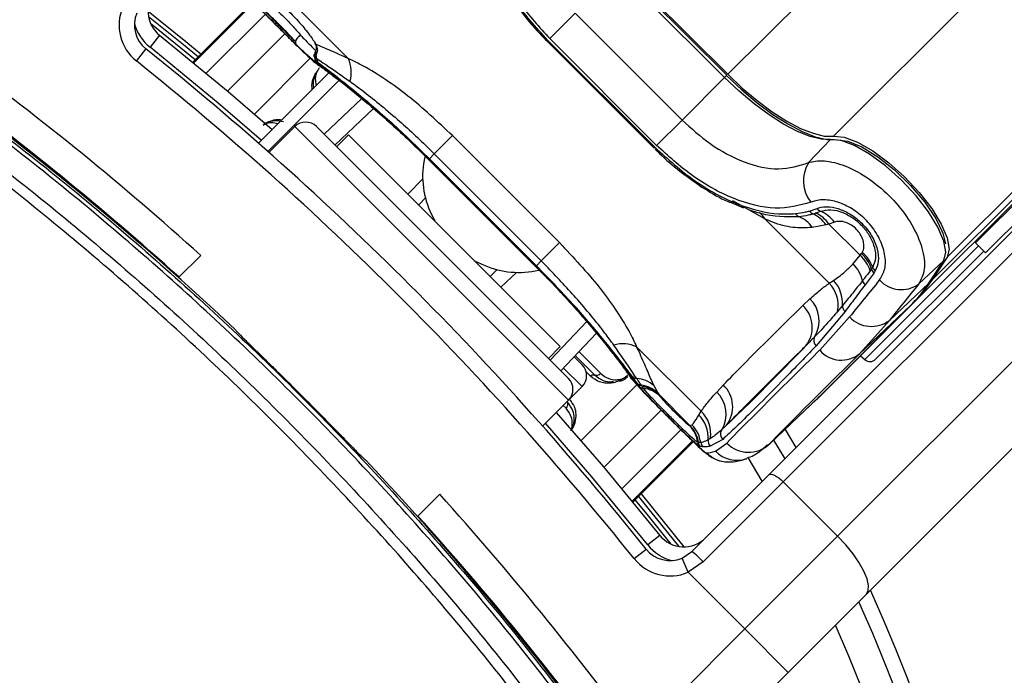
# Model space of a CAD drawing. Header units: millimetres. Extents: x 1471 to 17407, y 627 to 16320.
# Tile 37 of 74: x 3639 to 3767, y 10277 to 10362. Entities that reach past the tile are written whole.
import ezdxf

# ---------------------------------------------------------------- set-up
doc = ezdxf.new("R2010")
doc.units = ezdxf.units.MM
doc.header["$LTSCALE"] = 2
doc.layers.add('COMPONENT_GEOMETRY', color=7, linetype='Continuous')
doc.styles.add('SLDTEXTSTYLE0', font='TXT', dxfattribs={"width": 0.75})
doc.dimstyles.new('SLDDIMSTYLE0', dxfattribs={"dimtxt": 100, "dimasz": 6.604, "dimexe": 0, "dimexo": 0.0625, "dimgap": 25, "dimtad": 0, "dimtih": 1, "dimtoh": 1, "dimdec": 1, "dimrnd": 1e-09, "dimzin": 12, "dimdsep": 46, "dimtxsty": 'SLDTEXTSTYLE0', "dimsah": 1, "dimcen": 0.09, "dimadec": 0, "dimazin": 3, "dimtfac": 1, "dimtdec": 1, "dimtofl": 0, "dimtmove": 0, "dimatfit": 3, "dimfxl": 1, "dimfrac": 2, "dimtolj": 1, "dimtzin": 12, "dimarcsym": 0})
doc.dimstyles.new('SLDDIMSTYLE1', dxfattribs={"dimtxt": 100, "dimasz": 6.604, "dimexe": 0, "dimexo": 0.0625, "dimgap": 25, "dimtad": 0, "dimtih": 1, "dimtoh": 1, "dimdec": 0, "dimrnd": 1e-09, "dimzin": 12, "dimdsep": 46, "dimtxsty": 'SLDTEXTSTYLE0', "dimsah": 1, "dimcen": 0.09, "dimadec": 0, "dimazin": 3, "dimtfac": 1, "dimtdec": 0, "dimtofl": 0, "dimtmove": 0, "dimatfit": 3, "dimfxl": 1, "dimfrac": 2, "dimtolj": 1, "dimtzin": 12, "dimarcsym": 0})

# ---------------------------------------------------------------- blocks, each defined once
blk = doc.blocks.new('_D')
at = {"layer": 'COMPONENT_GEOMETRY', "color": 7}
for p, q in [((8879.1, 12946.13), (8879.1, 8922.45)), ((3565.77, 9920.66), (3565.77, 8922.45)), ((6022.37, 9072.83), (5991.9, 9072.83)), ((5991.9, 9072.83), (5991.9, 8914.08)), ((6422.51, 9072.83), (6452.97, 9072.83)), ((6452.97, 9072.83), (6452.97, 8914.08)), ((3565.77, 8928.8), (5941.22, 8928.8)), ((8879.1, 8928.8), (6503.65, 8928.8)), ((5991.9, 8914.08), (6022.37, 8914.08)), ((6452.97, 8914.08), (6422.51, 8914.08))]:
    blk.add_line(p, q, dxfattribs=at)
for points in [[(3565.77, 8928.8), (3572.37, 8927.79), (3572.37, 8929.82)], [(8879.1, 8928.8), (8872.5, 8929.82), (8872.5, 8927.79)]]:
    blk.add_solid(points, dxfattribs=at)
at = {"layer": 'COMPONENT_GEOMETRY', "color": 7, "char_height": 100, "attachment_point": 1, "style": 'SLDTEXTSTYLE0'}
for s, insert in [('8\'8.59"', (6022.37, 9042.99)), ('2656.7', (6019.24, 8893.37))]:
    blk.add_mtext(s, dxfattribs=dict(at, insert=insert))
blk = doc.blocks.new('_D_1')
at = {"layer": 'COMPONENT_GEOMETRY', "color": 7}
for p, q in [((8879.1, 12946.13), (8879.1, 8407.68)), ((2657.77, 9298.99), (2657.77, 8407.68)), ((5531.42, 8558.06), (5500.95, 8558.06)), ((5500.95, 8558.06), (5500.95, 8399.31)), ((6005.45, 8558.06), (6035.92, 8558.06)), ((6035.92, 8558.06), (6035.92, 8399.31)), ((2657.77, 8414.03), (5450.27, 8414.03)), ((8879.1, 8414.03), (6086.6, 8414.03)), ((5500.95, 8399.31), (5531.42, 8399.31)), ((6035.92, 8399.31), (6005.45, 8399.31))]:
    blk.add_line(p, q, dxfattribs=at)
for points in [[(2657.77, 8414.03), (2664.37, 8413.02), (2664.37, 8415.05)], [(8879.1, 8414.03), (8872.5, 8415.05), (8872.5, 8413.02)]]:
    blk.add_solid(points, dxfattribs=at)
at = {"layer": 'COMPONENT_GEOMETRY', "color": 7, "char_height": 100, "attachment_point": 1, "style": 'SLDTEXTSTYLE0'}
for s, insert in [('10\'2.47"', (5531.42, 8528.22)), ('3111', (5620.66, 8378.6))]:
    blk.add_mtext(s, dxfattribs=dict(at, insert=insert))

msp = doc.modelspace()

# ---------------------------------------------------------------- linework, layer by layer
at = {"color": 8, "linetype": 'Continuous', "lineweight": 25}
for p, q in [((3744.69, 10347.04), (5008.52, 11610.87)), ((3759.46, 10331.27), (5021.35, 11593.15)), ((3730.9, 10355.11), (3780.25, 10404.46)), ((3669.12, 10364.55), (3661.25, 10356.68)), ((3661.36, 10356.59), (3669.22, 10364.44)), ((3670.69, 10362.93), (3663, 10355.24)), ((3673.24, 10360.38), (3665.77, 10352.91)), ((3676.54, 10357.2), (3669.26, 10349.93)), ((3730.49, 10354.69), (3730.78, 10354.98)), ((3684.76, 10350.67), (3679.74, 10345.9)), ((3710.16, 10312.65), (3674.52, 10348.29)), ((3689.26, 10339.49), (3691.18, 10341.51)), ((3735.72, 10336.29), (3731.57, 10338.62)), ((3763.57, 10332.76), (3748.77, 10317.96)), ((3705.88, 10330.08), (3705.91, 10330.11)), ((3703.38, 10329.31), (3701.36, 10327.39)), ((3707.77, 10317.87), (3712.54, 10322.89)), ((3711.54, 10318.96), (3714.36, 10316.14)), ((3711.95, 10314.44), (3709.53, 10316.85)), ((3713.03, 10315.8), (3712.47, 10316.36)), ((3711.8, 10307.39), (3719.07, 10314.66)), ((3709.84, 10311.61), (3709.48, 10311.97)), ((3714.78, 10303.9), (3722.24, 10311.37)), ((3717.11, 10301.13), (3724.8, 10308.82)), ((3726.31, 10307.35), (3718.46, 10299.49)), ((3718.55, 10299.38), (3726.42, 10307.25)), ((3736.32, 10306.94), (3736.1, 10306.79))]:
    msp.add_line(p, q, dxfattribs=at)
at = {"color": 7, "linetype": 'Continuous', "lineweight": 25}
for p, q in [((3757.5, 10328.3), (4801.98, 11372.78)), ((3755.08, 10325.33), (4033.9, 10604.14)), ((3730.49, 10354.69), (3716.56, 10368.62)), ((3730.78, 10354.98), (3716.85, 10368.91)), ((3730.9, 10355.11), (3716.98, 10369.03)), ((3681.48, 10357.17), (3673.08, 10365.56)), ((3669.12, 10364.55), (3661.25, 10356.68)), ((3711.02, 10363.08), (3707.72, 10359.77)), ((3711.02, 10363.08), (3724.95, 10349.15)), ((3736.24, 10302.95), (3796.22, 10362.93)), ((3798.11, 10362), (3738.14, 10302.02)), ((3656.92, 10360.19), (3655.67, 10358.63)), ((3707.48, 10359.53), (3707.37, 10359.43)), ((3707.37, 10359.43), (3721.3, 10345.5)), ((3707.48, 10359.53), (3721.4, 10345.61)), ((3721.64, 10345.85), (3707.72, 10359.77)), ((3653.89, 10356.84), (3655.14, 10358.4)), ((3788.47, 10358.44), (3763.18, 10333.15)), ((3677.3, 10357.63), (3677.1, 10357.35)), ((3677.1, 10357.35), (3677.37, 10357.17)), ((3677.34, 10356.8), (3677.6, 10356.61)), ((3789.78, 10357.13), (3764.49, 10331.84)), ((3669.8, 10346.12), (3679.06, 10355.37)), ((3671, 10345.06), (3680.35, 10354.4)), ((3724.95, 10349.15), (3730.49, 10354.69)), ((3745.21, 10294.95), (3805.19, 10354.93)), ((3678.34, 10347.3), (3683.24, 10351.95)), ((3724.95, 10349.15), (3721.64, 10345.85)), ((3674.52, 10348.29), (3671.15, 10344.92)), ((3710.16, 10315.48), (3677.35, 10348.29)), ((3681.52, 10347.23), (3679.97, 10345.68)), ((3681.52, 10347.23), (3709.1, 10319.65)), ((3695.06, 10347.12), (3692.68, 10344.74)), ((3695.06, 10347.12), (3708.99, 10333.19)), ((3741.44, 10343.61), (3744.29, 10346.62)), ((3808.91, 10347.34), (3748.93, 10287.36)), ((3721.4, 10345.61), (3721.3, 10345.5)), ((3691.76, 10344.19), (3691.94, 10344)), ((3691.95, 10344.01), (3691.98, 10344.04)), ((3691.95, 10344.01), (3705.88, 10330.08)), ((3691.98, 10344.04), (3705.91, 10330.11)), ((3692.05, 10344.11), (3692.68, 10344.74)), ((3705.98, 10330.18), (3692.05, 10344.11)), ((3706.61, 10330.81), (3692.68, 10344.74)), ((3691.54, 10339.02), (3690.66, 10338.1)), ((3731.35, 10338.39), (3732.95, 10337.72)), ((3741.55, 10337.3), (3742.55, 10337.63)), ((3744.11, 10327.9), (3735.72, 10336.29)), ((3741.98, 10336.94), (3742.34, 10337.04)), ((3742.34, 10337.04), (3743, 10337.27)), ((3743.7, 10335.5), (3741.88, 10335.16)), ((3744.07, 10335.6), (3743.7, 10335.5)), ((3744.79, 10335.84), (3744.07, 10335.6)), ((3744.07, 10335.6), (3748.15, 10331.53)), ((3708.99, 10333.19), (3706.61, 10330.81)), ((3763.18, 10333.15), (3764.49, 10331.84)), ((3659.39, 10328.63), (3662.27, 10331.52)), ((3747.21, 10330.4), (3748.15, 10331.53)), ((3748.15, 10331.53), (3748.32, 10331.76)), ((3750.15, 10317.99), (3764.24, 10332.09)), ((3757.16, 10328), (3759.12, 10330.96)), ((3759.46, 10331.27), (3757.5, 10328.3)), ((3657.89, 10330.07), (3657.83, 10330.02)), ((3699.97, 10328.79), (3700.89, 10329.67)), ((3705.87, 10330.08), (3706.44, 10329.5)), ((3705.98, 10330.18), (3706.61, 10330.81)), ((3749.63, 10329.74), (3749.45, 10329.51)), ((3755.76, 10327.77), (3759.04, 10330.87)), ((3757.08, 10327.9), (3759.04, 10330.87)), ((3658.42, 10329.6), (3658.33, 10329.57)), ((3659.02, 10328.96), (3659.07, 10329.02)), ((3749.95, 10329.24), (3748.78, 10327.69)), ((3750.12, 10329.5), (3749.95, 10329.24)), ((3744.11, 10327.9), (3744.66, 10328.26)), ((3751.96, 10323.06), (3757.08, 10327.9)), ((3740.69, 10325), (3741.61, 10325.86)), ((3742.87, 10313.14), (3754.66, 10324.93)), ((3742.88, 10313.15), (3754.67, 10324.94)), ((3755.08, 10325.33), (3743.29, 10313.54)), ((3745.83, 10324.98), (3745.21, 10324.23)), ((3748.11, 10318.74), (3754.66, 10324.93)), ((3754.66, 10324.93), (3754.67, 10324.94)), ((3746.18, 10324.22), (3742.41, 10319.73)), ((3742.88, 10319.16), (3746.76, 10323.5)), ((3751.96, 10323.06), (3748.11, 10318.74)), ((3713.82, 10321.37), (3709.17, 10316.47)), ((3707.55, 10318.1), (3709.1, 10319.65)), ((3719.04, 10319.61), (3727.43, 10311.21)), ((3710.91, 10318.3), (3711.94, 10317.27)), ((3711.06, 10318.46), (3713.58, 10315.94)), ((3748.21, 10318.46), (3748.77, 10317.96)), ((3710.16, 10312.65), (3711.95, 10314.44)), ((3719.39, 10314.47), (3719.11, 10314.86)), ((3719.75, 10314.46), (3719.65, 10314.61)), ((3719.93, 10314.2), (3719.75, 10314.46)), ((3721.27, 10314.56), (3721.8, 10313.6)), ((3729.47, 10313.72), (3730.33, 10314.64)), ((3721.8, 10313.6), (3721.91, 10313.44)), ((3725.98, 10309.36), (3721.91, 10313.44)), ((3721.91, 10313.44), (3722.1, 10313.16)), ((3736.32, 10306.94), (3742.87, 10313.14)), ((3742.87, 10313.14), (3742.88, 10313.15)), ((3706.8, 10309.29), (3710.16, 10312.65)), ((3735.95, 10306.58), (3742.5, 10312.78)), ((3727.12, 10310.72), (3727.43, 10311.21)), ((3725.9, 10309.38), (3725.94, 10309.37)), ((3725.94, 10309.37), (3725.98, 10309.36)), ((3725.98, 10309.36), (3726.25, 10309.44)), ((3738.36, 10308.86), (3739.78, 10306.49)), ((3718.55, 10299.38), (3726.42, 10307.25)), ((3727.05, 10307.16), (3726.99, 10307.18)), ((3727.09, 10307.16), (3727.05, 10307.16)), ((3727.32, 10306.61), (3727.26, 10306.64)), ((3727.66, 10306.57), (3727.32, 10306.61)), ((3728.64, 10307.66), (3728.35, 10307.5)), ((3730.25, 10307.56), (3728.63, 10306.66)), ((3729.29, 10306.03), (3730.79, 10307.07)), ((3736.87, 10307.46), (3738.32, 10305.03)), ((3735.39, 10302.11), (3733.57, 10305.19)), ((3726.23, 10292.94), (3736.24, 10302.95)), ((3738.14, 10302.02), (3727.71, 10291.59)), ((3738.14, 10302.02), (3745.21, 10294.95)), ((3693.39, 10300.4), (3690.5, 10297.52)), ((3690.89, 10297.2), (3690.83, 10297.15)), ((3691.47, 10296.55), (3691.44, 10296.46)), ((3691.89, 10295.96), (3691.94, 10296.02)), ((3722.06, 10295.05), (3720.5, 10293.8)), ((3733.12, 10282.86), (3745.21, 10294.95)), ((3718.71, 10292.02), (3720.27, 10293.27)), ((3724.96, 10292.08), (3726.23, 10292.94)), ((3725.74, 10290.24), (3724.96, 10292.08)), ((3727.71, 10291.59), (3725.74, 10290.24)), ((3725.74, 10290.24), (3733.12, 10282.86)), ((3748.93, 10287.36), (3738.78, 10277.2)), ((3719.11, 10268.85), (3733.12, 10282.86)), ((3738.78, 10277.2), (3733.12, 10282.86)), ((3738.78, 10277.2), (3724.32, 10262.74))]:
    msp.add_line(p, q, dxfattribs=at)
at = {"color": 7, "linetype": 'Continuous', "lineweight": 25, "flags": 128}
for points in [[(3655.42, 10363.32), (3660.35, 10359.37), (3662.32, 10357.75)], [(3656.92, 10360.19), (3665.83, 10352.86), (3671.59, 10347.9)], [(3674.71, 10358.97), (3674.65, 10359.07), (3674.63, 10359.21), (3674.65, 10359.37), (3674.71, 10359.54), (3674.81, 10359.72), (3674.93, 10359.9), (3675.09, 10360.07), (3675.26, 10360.22)], [(3677.76, 10356.2), (3677.69, 10356.24), (3677.15, 10356.7)], [(3744.29, 10346.62), (3743.07, 10346.65), (3741.62, 10347), (3739.98, 10347.65), (3738.18, 10348.6), (3736.28, 10349.81), (3734.33, 10351.26), (3732.38, 10352.9), (3730.49, 10354.69)], [(3730.75, 10354.96), (3732.72, 10353.1), (3734.74, 10351.39), (3736.76, 10349.89), (3738.73, 10348.64), (3740.59, 10347.65), (3742.3, 10346.97), (3743.81, 10346.61), (3745.07, 10346.58)], [(3730.9, 10355.11), (3732.8, 10353.31), (3734.74, 10351.68), (3736.69, 10350.23), (3738.58, 10349.02), (3740.38, 10348.07), (3742.02, 10347.42), (3743.47, 10347.07), (3744.69, 10347.04)], [(3759.04, 10330.87), (3759.31, 10331.92), (3759.05, 10333.39), (3758.28, 10335.19), (3757.04, 10337.2), (3755.42, 10339.29), (3753.51, 10341.33), (3751.45, 10343.17), (3749.37, 10344.71), (3747.4, 10345.84), (3745.67, 10346.49), (3744.29, 10346.62)], [(3744.69, 10347.04), (3746.07, 10346.91), (3747.8, 10346.26), (3749.78, 10345.13), (3751.86, 10343.59), (3753.92, 10341.74), (3755.83, 10339.7), (3757.46, 10337.61), (3758.7, 10335.6), (3759.47, 10333.79), (3759.73, 10332.32), (3759.46, 10331.27)], [(3745.18, 10346.59), (3746.52, 10346.42), (3748.37, 10345.67), (3750.46, 10344.38), (3752.63, 10342.65), (3754.72, 10340.63), (3756.55, 10338.47), (3757.99, 10336.33), (3758.92, 10334.4), (3759.26, 10333.03)], [(3692.11, 10337.31), (3692.66, 10336.16), (3692.74, 10336.02)], [(3759.04, 10330.87), (3759.11, 10330.95), (3759.12, 10330.96)], [(3697.89, 10330.87), (3698.03, 10330.79), (3699.18, 10330.24)], [(3757.08, 10327.9), (3757.15, 10327.99), (3757.16, 10328)], [(3715.68, 10314.88), (3715.71, 10314.95), (3715.74, 10315.01), (3715.78, 10315.05), (3715.83, 10315.08), (3715.88, 10315.1), (3715.94, 10315.1), (3715.99, 10315.09), (3716.04, 10315.06)], [(3742.5, 10312.78), (3742.53, 10312.81), (3742.87, 10313.14)], [(3742.7, 10312.98), (3742.95, 10313.2), (3743.29, 10313.54)], [(3708.58, 10311.07), (3714.73, 10303.96), (3722.06, 10295.05)], [(3736.24, 10302.95), (3736.36, 10303.02), (3736.53, 10303.03), (3736.75, 10302.99), (3737, 10302.88), (3737.27, 10302.73), (3737.56, 10302.53), (3737.85, 10302.29), (3738.14, 10302.02)], [(3719.62, 10300.45), (3721.24, 10298.48), (3725.19, 10293.55)], [(3748.93, 10287.36), (3749.2, 10287.85), (3749.24, 10288.53), (3749.05, 10289.39), (3748.64, 10290.39), (3748.03, 10291.48), (3747.23, 10292.64), (3746.28, 10293.81), (3745.21, 10294.95)]]:
    msp.add_lwpolyline(points, dxfattribs=at)
at = {"color": 8, "linetype": 'Continuous', "lineweight": 25, "flags": 128}
for points in [[(3655.48, 10362.65), (3660.04, 10358.99), (3661.97, 10357.4)], [(3661.56, 10356.99), (3659.67, 10358.53), (3655.77, 10361.67)], [(3670.17, 10346.48), (3664.54, 10351.33), (3655.67, 10358.63)], [(3718.09, 10315.86), (3718.11, 10315.82), (3718.57, 10315.28)], [(3720.5, 10293.8), (3713.2, 10302.67), (3707.16, 10309.65)], [(3723.54, 10293.9), (3720.4, 10297.8), (3718.86, 10299.69)], [(3719.27, 10300.1), (3720.86, 10298.17), (3724.52, 10293.61)]]:
    msp.add_lwpolyline(points, dxfattribs=at)
at = {"color": 7, "linetype": 'Continuous', "lineweight": 25}
for centre, radius, start, end in [((3565.77, 10203.9), 202, 90, 24.5732), ((3565.77, 10203.9), 200, 65.6403, 24.3597), ((3565.77, 10203.9), 196, 66.0814, 23.9186), ((3659.42, 10363.31), 4, 135, 231.3565), ((3657.64, 10361.53), 6, 157.0417, 231.3565), ((3657.64, 10361.53), 4, 157.0417, 231.3565), ((3392.53, 10030.66), 400, 46.7191, 55.4908), ((3392.53, 10030.66), 400, 49.1474, 55.4908), ((3675.09, 10359.29), 0.495, 170.3457, 219.7816), ((3676.07, 10358.91), 1.54, 121.7952, 162.7127), ((3395.36, 10033.49), 416, 38.6435, 51.3565), ((3678.04, 10357.5), 1, 147.9674, 185.7475), ((3391.57, 10031.63), 404, 47.9276, 53.7036), ((3395.36, 10033.49), 414, 38.6435, 51.3565), ((3677.99, 10357.41), 0.892, 183.4667, 222.7804), ((3673.35, 10356.84), 4.03, 4.715, 11.3437), ((3678.24, 10357.2), 0.878, 181.9493, 222.3977), ((3677.74, 10355.38), 4.14, 343.3132, 25.5479), ((3391.57, 10031.63), 400, 47.9569, 53.7036), ((3565.77, 10203.9), 150, 91.6933, 358.3067), ((3565.77, 10203.9), 149.82, 91.6649, 358.3351), ((3565.77, 10203.9), 147.82, 92.3895, 357.6105), ((3675.94, 10346.88), 2, 45, 135), ((3702.71, 10341.87), 11.54, 167.5791, 203.2874), ((3745.18, 10341.24), 4.43, 147.5362, 219.0591), ((3743.39, 10338.21), 1.02, 214.7158, 247.3613), ((3740.47, 10337.36), 0.842, 207.4249, 246.2664), ((3738.87, 10333.26), 3.56, 32.4109, 69.2902), ((3742.37, 10337.82), 0.961, 212.2259, 246.1259), ((3740.46, 10333.36), 3.88, 33.4409, 67.0494), ((3740.79, 10333.42), 3.94, 33.5896, 66.8893), ((3741.45, 10333.5), 4.08, 35.1342, 67.7107), ((3764.6, 10337.39), 2, 315, 340.8419), ((3745.14, 10328.16), 4.51, 17.3842, 48.2505), ((3745.32, 10328.39), 4.52, 17.4734, 48.2668), ((3745.68, 10328.53), 4.35, 19.4842, 50.959), ((3703.74, 10340.83), 11.53, 246.7056, 282.7686), ((3744.1, 10327.19), 4.48, 13.337, 45.9297), ((3750.7, 10330.09), 1.13, 197.6559, 228.4439), ((3750.8, 10330.34), 1.09, 199.7378, 231.2283), ((3741.12, 10325.01), 4.16, 349.2924, 43.9649), ((3741.63, 10325.33), 4.22, 355.2088, 43.9577), ((3749.52, 10328.52), 1.11, 195.9096, 228.3786), ((3753.53, 10330.93), 3.87, 222.3837, 305.1453), ((3741.24, 10338.34), 18.97, 315.042, 326.6339), ((3741.66, 10338.73), 18.97, 315.042, 326.6339), ((3738.83, 10323.01), 3.98, 328.2535, 45.762), ((3737.99, 10322.16), 3.92, 322.0215, 46.4296), ((3746.86, 10324.99), 1.03, 180.7715, 228.8585), ((3749.61, 10326.17), 3.9, 223.1746, 306.9711), ((3743.06, 10320.45), 0.97, 150.9636, 227.8922), ((3717.25, 10315.87), 4.14, 64.4521, 106.6868), ((3745.71, 10321.66), 3.78, 221.4596, 309.3628), ((3710.53, 10315.85), 2, 315, 45), ((3749.44, 10318.7), 1, 228, 315), ((3392.53, 10030.66), 399.86, 44.4268, 45.5732), ((3719.07, 10316.38), 0.878, 227.6023, 268.0507), ((3708.75, 10314.07), 2, 315, 45), ((3718.76, 10311.71), 3.8, 48.5894, 85.7205), ((3719.75, 10315.53), 0.93, 226.3784, 263.6821), ((3720.05, 10315.15), 0.955, 225.8921, 262.6458), ((3719.2, 10310.85), 3.78, 46.6027, 83.2445), ((3719.3, 10310.7), 3.78, 46.2829, 83.0911), ((3727.64, 10311.8), 3.91, 322.0132, 46.5911), ((3719.43, 10310.4), 3.84, 45.9598, 82.5197), ((3726.79, 10310.87), 3.91, 328.2848, 46.7628), ((3724.38, 10307.83), 3.98, 355.242, 46.5395), ((3724.74, 10308.32), 3.95, 350.4167, 47.1186), ((3723.08, 10306.61), 3.96, 8.3162, 44.438), ((3723.09, 10306.56), 4, 8.7216, 44.7122), ((3723.14, 10306.55), 4, 8.7009, 44.6983), ((3723.39, 10306.6), 4.03, 7.8646, 44.8931), ((3730.95, 10308.27), 0.998, 146.7781, 225.2637), ((3727.97, 10307.33), 0.987, 188.2533, 224.4573), ((3728.03, 10307.31), 0.999, 188.6905, 224.7114), ((3728.38, 10307.28), 1, 187.2954, 224.613), ((3729.35, 10307.37), 1.01, 172.8138, 224.389), ((3733.61, 10309.85), 3.97, 224.5388, 312.9507), ((3730.98, 10308.6), 3.98, 224.7854, 268.7091), ((3392.53, 10030.66), 400, 34.5092, 43.2809), ((3393.5, 10029.7), 404, 36.2964, 42.0724), ((3393.5, 10029.7), 400, 36.2964, 42.0431), ((3725.18, 10297.55), 4, 218.6435, 315), ((3723.4, 10295.77), 4, 218.6435, 292.9583), ((3719.77, 10284.36), 10.74, 42.3377, 53.0339), ((3392.53, 10030.66), 400, 34.5092, 40.8526), ((3723.4, 10295.77), 6, 218.6435, 292.9583)]:
    msp.add_arc(centre, radius, start, end, dxfattribs=at)
at = {"color": 8, "linetype": 'Continuous', "lineweight": 25}
for centre, radius, start, end in [((3659.42, 10363.31), 6, 195.5484, 231.3565), ((3677.93, 10357.59), 0.861, 148.5936, 195.85), ((3678.02, 10357.96), 0.79, 161.2505, 204.38), ((3678.03, 10357.5), 0.99, 185.2781, 225.3655), ((3733.66, 10335.2), 2.33, 27.7642, 53.7761), ((3732.12, 10308.8), 3.96, 224.4075, 288.8124), ((3725.18, 10297.55), 6, 218.6435, 254.4516)]:
    msp.add_arc(centre, radius, start, end, dxfattribs=at)
at = {"color": 7, "linetype": 'Continuous', "lineweight": 25}
for centre, major_axis, ratio, start_param, end_param in [((3847.44, 10414.98), (114.5, 114.32), 0.072841, 2.500747, 2.567618), ((3850.25, 10412.15), (111.67, 111.49), 0.074687, 2.50075, 2.567621), ((3845.95, 10416.46), (117.16, 111.66), 0.008717, 2.63792, 2.948581), ((3848.71, 10413.56), (114.33, 108.84), 0.008938, 2.637931, 2.948591), ((3847.44, 10414.98), (119.84, 108.98), 0.055229, 3.200417, 3.267288)]:
    msp.add_ellipse(centre, major_axis=major_axis, ratio=ratio, start_param=start_param, end_param=end_param, dxfattribs=at)
for points, knots in [([(3700.32, 10379.87), (3699.91, 10378.37), (3699.11, 10375.39), (3700.52, 10369.89), (3703.47, 10364.44), (3706.36, 10361.26), (3707.72, 10359.77)], [0, 0, 0, 0, 0.2632036, 0.5247273, 0.7771853, 1, 1, 1, 1]), ([(3707.48, 10359.53), (3705.93, 10361.24), (3702.84, 10364.67), (3699.83, 10370.36), (3698.7, 10374.79), (3698.8, 10377.14), (3698.84, 10377.85)], [0, 0, 0, 0, 0.287424, 0.575721, 0.870977, 1, 1, 1, 1]), ([(3700.16, 10369.74), (3700.33, 10369.32), (3700.9, 10367.91), (3702.37, 10365.47), (3704.49, 10362.55), (3706.25, 10360.55), (3707.26, 10359.55), (3707.4, 10359.41)], [0, 0, 0, 0, 0.116475, 0.399092, 0.67854, 0.95547, 1, 1, 1, 1]), ([(3666.53, 10369.04), (3666.53, 10368.84), (3666.53, 10368.35), (3666.74, 10367.65), (3667.04, 10367.03), (3667.36, 10366.53), (3667.8, 10365.98), (3668.47, 10365.22), (3669.55, 10364.09), (3670.73, 10362.88), (3671.57, 10362.05), (3671.93, 10361.68)], [0, 0, 0, 0, 0.050997, 0.125073, 0.189728, 0.25287, 0.348429, 0.528359, 0.704724, 0.870802, 1, 1, 1, 1]), ([(3671.96, 10361.66), (3671.48, 10362.14), (3670.48, 10363.14), (3669.18, 10364.48), (3668.17, 10365.55), (3667.72, 10366.11), (3667.68, 10366.24), (3667.67, 10366.28)], [0, 0, 0, 0, 0.20213, 0.419969, 0.648499, 0.890593, 1, 1, 1, 1]), ([(3671.96, 10364.87), (3672.5, 10364.41), (3673.6, 10363.49), (3675.19, 10361.83), (3676.47, 10360.24), (3677.02, 10359.4), (3677.28, 10359.01)], [0, 0, 0, 0, 0.258525, 0.516611, 0.775905, 1, 1, 1, 1]), ([(3670.04, 10363.64), (3670.31, 10363.36), (3670.96, 10362.69), (3672.17, 10361.47), (3673.48, 10360.16), (3674.3, 10359.36), (3674.67, 10359), (3674.71, 10358.97)], [0, 0, 0, 0, 0.199795, 0.468728, 0.722945, 0.976363, 1, 1, 1, 1]), ([(3674.6, 10359.37), (3674.21, 10359.8), (3673.44, 10360.64), (3672.07, 10362.02), (3671.06, 10362.97), (3670.55, 10363.43), (3670.44, 10363.53)], [0, 0, 0, 0, 0.309754, 0.61629, 0.910258, 1, 1, 1, 1]), ([(3670.44, 10363.53), (3670.74, 10363.21), (3671.39, 10362.55), (3672.54, 10361.39), (3673.68, 10360.26), (3674.3, 10359.66), (3674.6, 10359.37)], [0, 0, 0, 0, 0.2482039, 0.5151533, 0.7665748, 1, 1, 1, 1]), ([(3671.28, 10364.19), (3671.4, 10364.1), (3671.91, 10363.69), (3672.9, 10362.8), (3674.2, 10361.48), (3674.9, 10360.64), (3675.26, 10360.22)], [0, 0, 0, 0, 0.089932, 0.383867, 0.69008, 1, 1, 1, 1]), ([(3671.93, 10361.68), (3672.05, 10361.56), (3672.65, 10360.96), (3673.76, 10359.86), (3675.1, 10358.53), (3676.3, 10357.4), (3677.02, 10356.72), (3677.58, 10356.34), (3677.76, 10356.21)], [0, 0, 0, 0, 0.052378, 0.252034, 0.454534, 0.663808, 0.890149, 1, 1, 1, 1]), ([(3721.46, 10256.81), (3716.47, 10263.79), (3706.5, 10277.73), (3689.59, 10297.71), (3671.17, 10316.94), (3651.11, 10335.15), (3633.44, 10349.22), (3622.37, 10357), (3618.68, 10359.59)], [0, 0, 0, 0, 0.175926, 0.351853, 0.536803, 0.722183, 0.907563, 1, 1, 1, 1]), ([(3618.99, 10360.05), (3622.68, 10357.46), (3633.78, 10349.67), (3651.47, 10335.57), (3671.56, 10317.34), (3690, 10298.08), (3706.94, 10278.08), (3716.93, 10264.11), (3721.92, 10257.13)], [0, 0, 0, 0, 0.092437, 0.277818, 0.463199, 0.648153, 0.824076, 1, 1, 1, 1]), ([(3677.11, 10359.17), (3677.14, 10359.13), (3677.32, 10358.87), (3677.35, 10358.48), (3677.28, 10358.28), (3677.26, 10358.22)], [0, 0, 0, 0, 0.106231, 0.734444, 1, 1, 1, 1]), ([(3677.34, 10356.8), (3677.34, 10356.78), (3677.34, 10356.69), (3677.11, 10356.8), (3676.47, 10357.32), (3675.69, 10358.02), (3674.97, 10358.71), (3674.71, 10358.97)], [0, 0, 0, 0, 0.059371, 0.368067, 0.547994, 0.831013, 1, 1, 1, 1]), ([(3677.28, 10358.25), (3677.26, 10358.19), (3677.23, 10358.09), (3677.22, 10358.07), (3677.21, 10358.07)], [0, 0, 0, 0, 0.582055, 1, 1, 1, 1]), ([(3677.28, 10359.01), (3677.37, 10358.75), (3677.55, 10358.24), (3677.38, 10357.83), (3677.3, 10357.63)], [0, 0, 0, 0, 0.50292, 1, 1, 1, 1]), ([(3681.48, 10357.17), (3680.69, 10357.52), (3679.11, 10358.24), (3677.86, 10358.75), (3677.29, 10359), (3677.28, 10359.01)], [0, 0, 0, 0, 0.484656, 0.983086, 1, 1, 1, 1]), ([(3617.01, 10357.13), (3620.69, 10354.54), (3631.77, 10346.76), (3649.43, 10332.68), (3669.48, 10314.46), (3687.74, 10295.33), (3704.37, 10275.61), (3714.12, 10261.96), (3719, 10255.14)], [0, 0, 0, 0, 0.09315, 0.279968, 0.466787, 0.653164, 0.826582, 1, 1, 1, 1]), ([(3677.05, 10357.41), (3677.05, 10357.42), (3677.04, 10357.48), (3677.03, 10357.64), (3677.09, 10357.76), (3677.11, 10357.79)], [0, 0, 0, 0, 0.121689, 0.792719, 1, 1, 1, 1]), ([(3691.98, 10344.04), (3690.39, 10345.59), (3687.18, 10348.69), (3682.69, 10352.53), (3679, 10355.41), (3677.77, 10356.27), (3677.15, 10356.7)], [0, 0, 0, 0, 0.246039, 0.493344, 0.74369, 1, 1, 1, 1]), ([(3677.37, 10357.17), (3677.63, 10357), (3678.74, 10356.26), (3680.42, 10355.09), (3681.71, 10354.2)], [0, 0, 0, 0, 0.238761, 1, 1, 1, 1]), ([(3677.6, 10356.61), (3677.99, 10356.32), (3679.27, 10355.37), (3682.39, 10352.92), (3687.09, 10348.92), (3690.4, 10345.71), (3692.05, 10344.11)], [0, 0, 0, 0, 0.129083, 0.424338, 0.712561, 1, 1, 1, 1]), ([(3695.06, 10347.12), (3693.13, 10348.92), (3690.26, 10351.62), (3686.32, 10354.47), (3683.68, 10356.13), (3682.13, 10356.86), (3681.48, 10357.17)], [0, 0, 0, 0, 0.419372, 0.626845, 0.841167, 1, 1, 1, 1]), ([(3717.85, 10254.35), (3712.99, 10261.15), (3703.28, 10274.75), (3686.7, 10294.4), (3668.5, 10313.46), (3648.53, 10331.62), (3630.93, 10345.65), (3619.89, 10353.4), (3616.22, 10355.98)], [0, 0, 0, 0, 0.173418, 0.346836, 0.533213, 0.720031, 0.906849, 1, 1, 1, 1]), ([(3677.35, 10355.41), (3677.31, 10355.35), (3677.15, 10355.06), (3676.9, 10354.33), (3676.87, 10353.67), (3676.97, 10353.3), (3676.98, 10353.29)], [0, 0, 0, 0, 0.081369, 0.39528, 0.980228, 1, 1, 1, 1]), ([(3677.76, 10356.2), (3677.79, 10356.17), (3677.96, 10356.06), (3678.65, 10355.57), (3679.87, 10354.66), (3681.58, 10353.33), (3683.6, 10351.67), (3685.87, 10349.73), (3688.27, 10347.57), (3690.27, 10345.69), (3691.42, 10344.53), (3691.76, 10344.19)], [0, 0, 0, 0, 0.030064, 0.144524, 0.276009, 0.411471, 0.546229, 0.679621, 0.812433, 0.944232, 1, 1, 1, 1]), ([(3681.71, 10354.2), (3682.22, 10353.82), (3684.11, 10352.44), (3687.64, 10349.53), (3690.89, 10346.52), (3692.47, 10344.95), (3692.68, 10344.74)], [0, 0, 0, 0, 0.159037, 0.579884, 0.943274, 1, 1, 1, 1]), ([(3673.07, 10348.9), (3672.7, 10348.99), (3672.07, 10349.13), (3671.16, 10348.92), (3670.62, 10348.69), (3670.42, 10348.52), (3670.38, 10348.49)], [0, 0, 0, 0, 0.456921, 0.767867, 0.959152, 1, 1, 1, 1]), ([(3724.95, 10349.15), (3726.15, 10348.07), (3728.7, 10345.76), (3733.13, 10343.46), (3737.67, 10342.44), (3740.18, 10343.22), (3741.44, 10343.61)], [0, 0, 0, 0, 0.223488, 0.476086, 0.737075, 1, 1, 1, 1]), ([(3721.4, 10345.61), (3723.11, 10344.06), (3726.54, 10340.97), (3732.23, 10337.96), (3736.66, 10336.83), (3739.01, 10336.93), (3739.72, 10336.97)], [0, 0, 0, 0, 0.287424, 0.575721, 0.870977, 1, 1, 1, 1]), ([(3721.45, 10345.37), (3721.64, 10345.18), (3722.66, 10344.16), (3724.68, 10342.42), (3727.54, 10340.38), (3729.81, 10339.01), (3731.08, 10338.5), (3731.35, 10338.39)], [0, 0, 0, 0, 0.0645305, 0.3395864, 0.6285694, 0.9185103, 1, 1, 1, 1]), ([(3741.74, 10338.45), (3740.24, 10338.04), (3737.26, 10337.24), (3731.76, 10338.65), (3726.31, 10341.6), (3723.13, 10344.49), (3721.64, 10345.85)], [0, 0, 0, 0, 0.263204, 0.524727, 0.777185, 1, 1, 1, 1]), ([(3741.44, 10343.61), (3741.73, 10343.69), (3742.68, 10343.94), (3744.71, 10343.75), (3747.5, 10342.69), (3750.31, 10340.86), (3752.91, 10338.4), (3755.04, 10335.46), (3756.35, 10332.42), (3756.71, 10329.62), (3756.08, 10328.38), (3755.76, 10327.77)], [0, 0, 0, 0, 0.049826, 0.167561, 0.280578, 0.391781, 0.505299, 0.624319, 0.748663, 0.874604, 1, 1, 1, 1]), ([(3750.68, 10328.32), (3750.95, 10328.78), (3751.48, 10329.69), (3751.45, 10331.63), (3750.77, 10333.7), (3749.48, 10335.63), (3747.81, 10337.19), (3745.94, 10338.27), (3744.05, 10338.8), (3742.63, 10338.77), (3741.94, 10338.52), (3741.74, 10338.45)], [0, 0, 0, 0, 0.128283, 0.255896, 0.379754, 0.496488, 0.607307, 0.716724, 0.829647, 0.949094, 1, 1, 1, 1]), ([(3733.7, 10337.47), (3734.2, 10337.3), (3736.46, 10336.54), (3738.52, 10336.57), (3740.13, 10336.58)], [0, 0, 0, 0, 0.222458, 1, 1, 1, 1]), ([(3742.55, 10337.63), (3742.62, 10337.66), (3743.09, 10337.82), (3744.1, 10337.91), (3745.64, 10337.56), (3747.17, 10336.77), (3748.59, 10335.57), (3749.75, 10334.03), (3750.45, 10332.33), (3750.62, 10330.71), (3750.29, 10329.9), (3750.12, 10329.5)], [0, 0, 0, 0, 0.021466, 0.146972, 0.265052, 0.37829, 0.491889, 0.612335, 0.742127, 0.871039, 1, 1, 1, 1]), ([(3743, 10337.27), (3743.42, 10337.37), (3744.27, 10337.57), (3745.85, 10337.2), (3747.36, 10336.36), (3748.62, 10335.19), (3749.53, 10333.88), (3750.07, 10332.5), (3750.23, 10331.1), (3749.94, 10330.37), (3749.78, 10329.98)], [0, 0, 0, 0, 0.136771, 0.273805, 0.40009, 0.516407, 0.628045, 0.740836, 0.860989, 1, 1, 1, 1]), ([(3741.88, 10335.16), (3741.05, 10335.12), (3739.38, 10335.04), (3737.32, 10335.58), (3736.07, 10336.13), (3735.72, 10336.29)], [0, 0, 0, 0, 0.4135472, 0.8378036, 1, 1, 1, 1]), ([(3739.72, 10336.97), (3740.17, 10337.02), (3740.8, 10337.1), (3741.39, 10337.26), (3741.55, 10337.3)], [0, 0, 0, 0, 0.714143, 1, 1, 1, 1]), ([(3740.13, 10336.58), (3740.57, 10336.64), (3741.2, 10336.73), (3741.8, 10336.89), (3741.98, 10336.94)], [0, 0, 0, 0, 0.696668, 1, 1, 1, 1]), ([(3748.42, 10331.91), (3748.48, 10332.02), (3748.62, 10332.32), (3748.66, 10332.92), (3748.51, 10333.63), (3748.18, 10334.31), (3747.68, 10334.94), (3747.03, 10335.48), (3746.26, 10335.86), (3745.46, 10336.01), (3745.01, 10335.9), (3744.79, 10335.84)], [0, 0, 0, 0, 0.077485, 0.206091, 0.317362, 0.415605, 0.514532, 0.624244, 0.732937, 0.867116, 1, 1, 1, 1]), ([(3708.99, 10333.19), (3710.79, 10331.26), (3713.49, 10328.39), (3716.34, 10324.45), (3718, 10321.81), (3718.73, 10320.26), (3719.04, 10319.61)], [0, 0, 0, 0, 0.419372, 0.626845, 0.841167, 1, 1, 1, 1]), ([(3748.32, 10331.76), (3748.34, 10331.78), (3748.38, 10331.83), (3748.41, 10331.88), (3748.42, 10331.91)], [0, 0, 0, 0, 0.503349, 1, 1, 1, 1]), ([(3705.91, 10330.11), (3707.46, 10328.52), (3710.56, 10325.31), (3714.4, 10320.82), (3717.28, 10317.13), (3718.14, 10315.9), (3718.57, 10315.28)], [0, 0, 0, 0, 0.246039, 0.493344, 0.74369, 1, 1, 1, 1]), ([(3718.48, 10315.73), (3718.19, 10316.12), (3717.24, 10317.4), (3714.79, 10320.52), (3710.79, 10325.22), (3707.58, 10328.53), (3705.98, 10330.18)], [0, 0, 0, 0, 0.129083, 0.424338, 0.712561, 1, 1, 1, 1]), ([(3716.07, 10319.84), (3715.69, 10320.35), (3714.31, 10322.24), (3711.4, 10325.77), (3708.39, 10329.02), (3706.82, 10330.6), (3706.61, 10330.81)], [0, 0, 0, 0, 0.159037, 0.579884, 0.943274, 1, 1, 1, 1]), ([(3744.66, 10328.26), (3745.15, 10328.6), (3745.96, 10329.16), (3746.85, 10330.05), (3747.21, 10330.4)], [0, 0, 0, 0, 0.598892, 1, 1, 1, 1]), ([(3749.78, 10329.98), (3749.76, 10329.94), (3749.71, 10329.86), (3749.65, 10329.78), (3749.63, 10329.74)], [0, 0, 0, 0, 0.502419, 1, 1, 1, 1]), ([(3706.44, 10329.5), (3706.7, 10329.24), (3707.77, 10328.18), (3709.56, 10326.27), (3711.71, 10323.88), (3713.62, 10321.64), (3715.26, 10319.63), (3716.57, 10317.94), (3717.57, 10316.6), (3717.91, 10316.11), (3718.09, 10315.86)], [0, 0, 0, 0, 0.0433352, 0.1779687, 0.3131993, 0.4485094, 0.5851875, 0.722529, 0.8611928, 1, 1, 1, 1]), ([(3749.45, 10329.51), (3749.21, 10329.19), (3748.87, 10328.75), (3748.54, 10328.33), (3748.45, 10328.22)], [0, 0, 0, 0, 0.722931, 1, 1, 1, 1]), ([(3741.61, 10325.86), (3742.05, 10326.26), (3742.85, 10326.98), (3743.73, 10327.61), (3744.11, 10327.9)], [0, 0, 0, 0, 0.558599, 1, 1, 1, 1]), ([(3748.45, 10328.22), (3748.09, 10327.76), (3747.18, 10326.62), (3746.34, 10325.59), (3745.83, 10324.98)], [0, 0, 0, 0, 0.403381, 1, 1, 1, 1]), ([(3748.78, 10327.69), (3748.34, 10327.1), (3747.45, 10325.91), (3746.6, 10324.78), (3746.18, 10324.22)], [0, 0, 0, 0, 0.499862, 1, 1, 1, 1]), ([(3730.33, 10314.64), (3731.19, 10315.52), (3733.21, 10317.58), (3736.41, 10320.78), (3739.01, 10323.35), (3740.44, 10324.75), (3740.69, 10325)], [0, 0, 0, 0, 0.253188, 0.590242, 0.927296, 1, 1, 1, 1]), ([(3745.21, 10324.23), (3744.77, 10323.72), (3743.77, 10322.55), (3742.78, 10321.5), (3742.22, 10320.92)], [0, 0, 0, 0, 0.437506, 1, 1, 1, 1]), ([(3666.76, 10321.86), (3666.81, 10321.79), (3666.92, 10321.65), (3667.89, 10320.67), (3669.34, 10319.25), (3670.95, 10317.67), (3672.01, 10316.63), (3672.43, 10316.22)], [0, 0, 0, 0, 0.214577, 0.429187, 0.643791, 0.85845, 1, 1, 1, 1]), ([(3742.22, 10320.92), (3742, 10320.7), (3741.62, 10320.31), (3741.25, 10319.93), (3741.08, 10319.75)], [0, 0, 0, 0, 0.550084, 1, 1, 1, 1]), ([(3719.04, 10315.5), (3718.87, 10315.76), (3718.12, 10316.87), (3716.96, 10318.55), (3716.07, 10319.84)], [0, 0, 0, 0, 0.238761, 1, 1, 1, 1]), ([(3719.04, 10319.61), (3719.39, 10318.83), (3720.11, 10317.24), (3720.77, 10315.63), (3721.13, 10314.85), (3721.27, 10314.56)], [0, 0, 0, 0, 0.379006, 0.768783, 1, 1, 1, 1]), ([(3742.41, 10319.73), (3740.86, 10318.12), (3737.75, 10314.89), (3734.41, 10311.54), (3731.9, 10309.09), (3730.8, 10308.07), (3730.25, 10307.56)], [0, 0, 0, 0, 0.287942, 0.575885, 0.787474, 1, 1, 1, 1]), ([(3730.72, 10309.4), (3731.77, 10310.39), (3733.67, 10312.2), (3737.34, 10315.9), (3739.96, 10318.6), (3741.08, 10319.75)], [0, 0, 0, 0, 0.411197, 0.74781, 1, 1, 1, 1]), ([(3741.08, 10319.75), (3740.82, 10319.51), (3739.4, 10318.1), (3736.81, 10315.54), (3733.61, 10312.33), (3731.59, 10310.28), (3730.72, 10309.4)], [0, 0, 0, 0, 0.072703, 0.409757, 0.746813, 1, 1, 1, 1]), ([(3715.68, 10314.88), (3715.67, 10314.88), (3715.14, 10314.82), (3714.13, 10314.94), (3713.39, 10315.51), (3713.03, 10315.8)], [0, 0, 0, 0, 0.005036, 0.503601, 1, 1, 1, 1]), ([(3714.36, 10316.14), (3714.29, 10316.08), (3714.15, 10315.96), (3713.91, 10315.87), (3713.71, 10315.88), (3713.62, 10315.92), (3713.58, 10315.94)], [0, 0, 0, 0, 0.279636, 0.559272, 0.838908, 1, 1, 1, 1]), ([(3713.58, 10315.94), (3713.93, 10315.67), (3714.56, 10315.18), (3715.48, 10315.02), (3715.97, 10315.06), (3716.04, 10315.06)], [0, 0, 0, 0, 0.500688, 0.922786, 1, 1, 1, 1]), ([(3716.81, 10315.12), (3717.04, 10315.2), (3717.43, 10315.33), (3717.76, 10315.63), (3717.89, 10315.75)], [0, 0, 0, 0, 0.582959, 1, 1, 1, 1]), ([(3718.08, 10315.87), (3718.09, 10315.85), (3718.24, 10315.62), (3718.58, 10315.22), (3719.23, 10314.46), (3720.3, 10313.34), (3721.61, 10312.01), (3722.57, 10311.05), (3723, 10310.61)], [0, 0, 0, 0, 0.006151, 0.126783, 0.343161, 0.567957, 0.803808, 1, 1, 1, 1]), ([(3719.11, 10314.86), (3718.97, 10315.05), (3718.79, 10315.31), (3718.55, 10315.63), (3718.48, 10315.73)], [0, 0, 0, 0, 0.71409, 1, 1, 1, 1]), ([(3717.1, 10315.37), (3716.86, 10315.24), (3716.37, 10314.99), (3715.91, 10314.92), (3715.68, 10314.88)], [0, 0, 0, 0, 0.511867, 1, 1, 1, 1]), ([(3719.65, 10314.61), (3719.52, 10314.8), (3719.33, 10315.07), (3719.11, 10315.4), (3719.04, 10315.5)], [0, 0, 0, 0, 0.696657, 1, 1, 1, 1]), ([(3727.26, 10306.64), (3727.12, 10306.73), (3726.84, 10306.92), (3725.91, 10307.78), (3724.7, 10308.95), (3723.34, 10310.3), (3722.03, 10311.61), (3720.88, 10312.79), (3719.96, 10313.77), (3719.53, 10314.26), (3719.41, 10314.44), (3719.39, 10314.47)], [0, 0, 0, 0, 0.128772, 0.257506, 0.386957, 0.507462, 0.621373, 0.734927, 0.852016, 0.977201, 1, 1, 1, 1]), ([(3726.99, 10307.18), (3726.85, 10307.28), (3726.57, 10307.47), (3725.63, 10308.34), (3724.47, 10309.46), (3723.25, 10310.68), (3722.11, 10311.83), (3721.12, 10312.85), (3720.31, 10313.71), (3720.06, 10314.04), (3719.93, 10314.2)], [0, 0, 0, 0, 0.14005, 0.280395, 0.409802, 0.528506, 0.640305, 0.752924, 0.870839, 1, 1, 1, 1]), ([(3722.1, 10313.16), (3722.13, 10313.12), (3722.21, 10313), (3722.47, 10312.69), (3722.9, 10312.23), (3723.4, 10311.7), (3723.99, 10311.11), (3724.6, 10310.51), (3725.19, 10309.95), (3725.67, 10309.53), (3725.83, 10309.43), (3725.9, 10309.38)], [0, 0, 0, 0, 0.061845, 0.1849, 0.290127, 0.388407, 0.48934, 0.604425, 0.718225, 0.859767, 1, 1, 1, 1]), ([(3727.43, 10311.21), (3727.71, 10311.6), (3728.35, 10312.47), (3729.07, 10313.27), (3729.47, 10313.72)], [0, 0, 0, 0, 0.441401, 1, 1, 1, 1]), ([(3709.84, 10311.61), (3709.9, 10311.68), (3710.02, 10311.82), (3710.1, 10312.07), (3710.1, 10312.26), (3710.05, 10312.36), (3710.03, 10312.39)], [0, 0, 0, 0, 0.279636, 0.559272, 0.838908, 1, 1, 1, 1]), ([(3710.48, 10308.7), (3710.5, 10308.73), (3710.68, 10308.97), (3710.88, 10309.57), (3710.97, 10310.43), (3710.76, 10311.46), (3710.31, 10312.04), (3710.03, 10312.39)], [0, 0, 0, 0, 0.019593, 0.174111, 0.402339, 0.637038, 1, 1, 1, 1]), ([(3678.09, 10310.56), (3678.72, 10309.92), (3679.98, 10308.63), (3681.65, 10306.92), (3682.92, 10305.63), (3683.61, 10304.96), (3683.7, 10304.91), (3683.73, 10304.89)], [0, 0, 0, 0, 0.2146733, 0.4293785, 0.644071, 0.8587126, 1, 1, 1, 1]), ([(3723, 10310.61), (3723.06, 10310.55), (3723.6, 10310.01), (3724.64, 10308.98), (3725.98, 10307.66), (3727.15, 10306.54), (3727.97, 10305.83), (3728.68, 10305.28), (3729.61, 10304.84), (3730.36, 10304.61), (3730.81, 10304.65), (3730.91, 10304.66)], [0, 0, 0, 0, 0.019489, 0.18052, 0.341758, 0.509074, 0.6918, 0.81673, 0.891072, 0.976876, 1, 1, 1, 1]), ([(3726.25, 10309.44), (3726.32, 10309.52), (3726.56, 10309.75), (3726.9, 10310.33), (3727.12, 10310.72)], [0, 0, 0, 0, 0.331963, 1, 1, 1, 1]), ([(3723.5, 10310.11), (3723.99, 10309.63), (3725, 10308.62), (3726.35, 10307.31), (3727.42, 10306.31), (3727.98, 10305.85), (3728.11, 10305.81), (3728.15, 10305.8)], [0, 0, 0, 0, 0.205185, 0.42219, 0.649845, 0.891012, 1, 1, 1, 1]), ([(3730.72, 10309.4), (3730.61, 10309.29), (3730.4, 10309.09), (3730.2, 10308.9), (3730.11, 10308.82)], [0, 0, 0, 0, 0.550084, 1, 1, 1, 1]), ([(3730.11, 10308.82), (3729.83, 10308.56), (3729.34, 10308.11), (3728.85, 10307.8), (3728.64, 10307.66)], [0, 0, 0, 0, 0.562494, 1, 1, 1, 1]), ([(3727.38, 10307.15), (3727.31, 10307.14), (3727.21, 10307.14), (3727.12, 10307.15), (3727.09, 10307.16)], [0, 0, 0, 0, 0.722931, 1, 1, 1, 1]), ([(3728.35, 10307.5), (3728.11, 10307.38), (3727.76, 10307.21), (3727.48, 10307.16), (3727.38, 10307.15)], [0, 0, 0, 0, 0.665988, 1, 1, 1, 1]), ([(3728.63, 10306.66), (3728.45, 10306.63), (3728.1, 10306.57), (3727.81, 10306.57), (3727.66, 10306.57)], [0, 0, 0, 0, 0.499862, 1, 1, 1, 1]), ([(3733.38, 10305.16), (3733.39, 10305.16), (3734.03, 10305.29), (3734.98, 10305.89), (3735.72, 10306.55), (3736.05, 10306.84)], [0, 0, 0, 0, 0.010791, 0.558542, 1, 1, 1, 1]), ([(3730.87, 10304.63), (3731.11, 10304.63), (3731.87, 10304.64), (3732.63, 10304.82), (3733.17, 10304.99), (3733.34, 10305.04)], [0, 0, 0, 0, 0.252622, 0.769726, 1, 1, 1, 1])]:
    msp.add_open_spline(points, degree=3, knots=knots, dxfattribs=at)
at = {"color": 8, "linetype": 'Continuous', "lineweight": 25}
for points, knots in [([(3677.15, 10356.7), (3676.93, 10356.87), (3676.5, 10357.21), (3675.23, 10358.41), (3673.71, 10359.91), (3672.53, 10361.08), (3671.99, 10361.63), (3671.96, 10361.66)], [0, 0, 0, 0, 0.256719, 0.511781, 0.75624, 0.986432, 1, 1, 1, 1]), ([(3675.26, 10360.22), (3675.48, 10359.99), (3676.07, 10359.38), (3676.68, 10358.75), (3677.18, 10358.23), (3677.25, 10358.19), (3677.3, 10358.16)], [0, 0, 0, 0, 0.182139, 0.488066, 0.682943, 1, 1, 1, 1]), ([(3677.76, 10355.96), (3677.75, 10355.95), (3677.64, 10355.86), (3677.47, 10355.59), (3677.25, 10355.12), (3677.14, 10354.41), (3677.25, 10353.93), (3677.32, 10353.63)], [0, 0, 0, 0, 0.004499, 0.142254, 0.322119, 0.575045, 1, 1, 1, 1]), ([(3676.78, 10353.1), (3676.76, 10353.46), (3676.72, 10354.07), (3677.01, 10354.84), (3677.21, 10355.18), (3677.25, 10355.25)], [0, 0, 0, 0, 0.536909, 0.901806, 1, 1, 1, 1]), ([(3670.4, 10348.47), (3670.48, 10348.54), (3670.76, 10348.78), (3671.42, 10349.08), (3672.19, 10349.29), (3672.67, 10349.2), (3672.85, 10349.17)], [0, 0, 0, 0, 0.0974362, 0.3557539, 0.7519413, 1, 1, 1, 1]), ([(3672.33, 10348.65), (3672.03, 10348.72), (3671.54, 10348.83), (3670.84, 10348.73), (3670.5, 10348.54), (3670.39, 10348.49)], [0, 0, 0, 0, 0.507087, 0.841264, 1, 1, 1, 1]), ([(3714.36, 10316.14), (3714.69, 10315.88), (3715.28, 10315.42), (3716.28, 10315.27), (3717.03, 10315.4), (3717.54, 10315.63), (3717.77, 10315.84), (3717.88, 10315.93)], [0, 0, 0, 0, 0.360083, 0.642215, 0.810913, 0.916917, 1, 1, 1, 1]), ([(3718.57, 10315.28), (3718.74, 10315.06), (3719.08, 10314.63), (3720.28, 10313.36), (3721.78, 10311.84), (3722.94, 10310.67), (3723.48, 10310.14), (3723.5, 10310.11)], [0, 0, 0, 0, 0.257743, 0.513823, 0.759257, 0.990368, 1, 1, 1, 1]), ([(3710.33, 10312.7), (3710.56, 10312.4), (3710.97, 10311.86), (3711.16, 10310.83), (3711.06, 10309.87), (3710.79, 10309.13), (3710.54, 10308.79), (3710.47, 10308.71)], [0, 0, 0, 0, 0.2896535, 0.5293861, 0.7708714, 0.9440753, 1, 1, 1, 1]), ([(3710.46, 10308.73), (3710.49, 10308.8), (3710.62, 10309.07), (3710.68, 10309.69), (3710.57, 10310.67), (3710.11, 10311.26), (3709.84, 10311.61)], [0, 0, 0, 0, 0.056154, 0.237467, 0.545947, 1, 1, 1, 1])]:
    msp.add_open_spline(points, degree=3, knots=knots, dxfattribs=at)
at = {"color": 7, "linetype": 'Continuous', "lineweight": 25}
msp.add_open_spline([(3713.03, 10315.8), (3713.07, 10315.84), (3713.16, 10315.92), (3713.31, 10315.98), (3713.46, 10315.99), (3713.54, 10315.96), (3713.58, 10315.94)], degree=3, dxfattribs=at)

# ---------------------------------------------------------------- dimensions: what is measured, and where the dimension line sits
at = {"layer": 'COMPONENT_GEOMETRY', "color": 7}
for base, p2, dimstyle, picture, middle in [((2657.77, 8414.03), (2657.77, 9301.53), 'SLDDIMSTYLE1', '_D_1', (5768.44, 8414.03)), ((3565.77, 8928.8), (3565.77, 9923.2), 'SLDDIMSTYLE0', '_D', (6222.44, 8928.8))]:
    dim = msp.add_linear_dim(base=base, p1=(8879.1, 12948.67), p2=p2, dimstyle=dimstyle, dxfattribs=at)
    dim.commit()
    dim.dimension.update_dxf_attribs({"geometry": picture, "text_midpoint": middle, "dimtype": 160})

doc.saveas('drawing.dxf')
